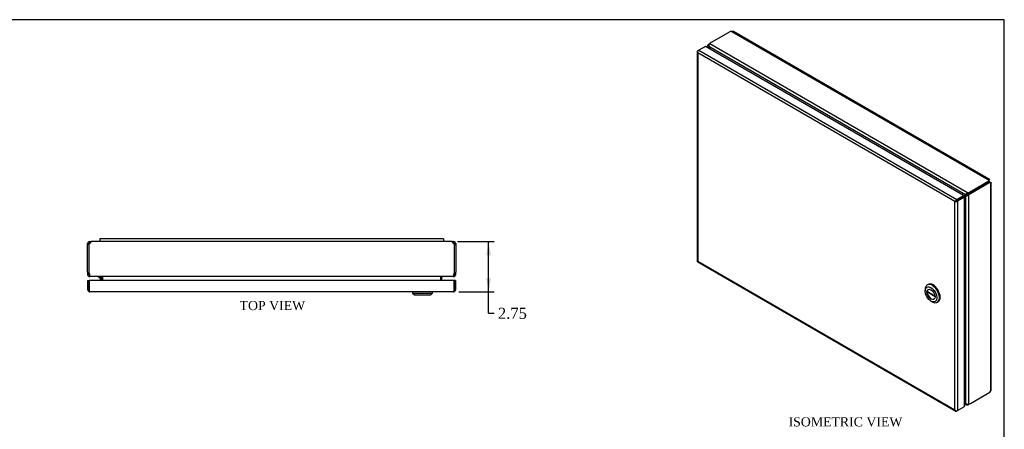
# Model space of a CAD drawing. Header units: inches. Extents: x 0.2 to 89.8, y -0.5 to 59.8.
# Tile 4 of 4: x 35.9 to 89.8, y 37.4 to 59.8. Entities that reach past the tile are written whole.
import ezdxf
from ezdxf.enums import TextEntityAlignment as Align

# ---------------------------------------------------------------- set-up
doc = ezdxf.new("R2010")
doc.units = ezdxf.units.IN
doc.header["$MEASUREMENT"] = 0
for name, color, linetype in [('COM56537-5', 7, 'Continuous'), ('COM56538-1', 7, 'Continuous'), ('COM71233-11', 7, 'Continuous'), ('Default', 7, 'Continuous'), ('GSK11134', 7, 'Continuous'), ('HNG14573-1', 7, 'Continuous'), ('LOK10000', 7, 'Continuous')]:
    doc.layers.add(name, color=color, linetype=linetype)
doc.styles.add('SEACAD_Times_New_Roman', font='times.ttf')
doc.dimstyles.new('HAMMOND_(STH_-_120x80)', dxfattribs={"dimtxt": 0.6, "dimasz": 0.75, "dimexe": 0.3, "dimexo": 0.3, "dimgap": 0.15, "dimtad": 0, "dimtih": 1, "dimtoh": 1, "dimzin": 0, "dimdsep": 46, "dimtxsty": 'SEACAD_Times_New_Roman', "dimblk1": '_SE_FILLED', "dimblk2": '_SE_FILLED', "dimsah": 1, "dimcen": 0.3, "dimadec": 0, "dimazin": 0, "dimtfac": 0.8, "dimtofl": 0, "dimtmove": 0, "dimatfit": 3, "dimfxl": 1, "dimtolj": 1, "dimtzin": 0, "dimarcsym": 0})

# ---------------------------------------------------------------- blocks, each defined once
blk = doc.blocks.new('SE')
at = {"layer": 'COM56537-5', "color": 7, "linetype": 'Continuous'}
for p, q in [((74.84, 59.144), (73.774, 58.528)), ((74.915, 59.145), (74.84, 59.144)), ((74.915, 59.145), (88.982, 51.023)), ((89.005, 51.046), (74.999, 59.133)), ((87.695, 50.208), (73.655, 58.314)), ((87.805, 50.321), (73.698, 58.466)), ((87.913, 50.365), (88.979, 50.98)), ((87.913, 50.306), (88.979, 50.922)), ((88.979, 50.98), (88.982, 51.023)), ((88.979, 50.922), (88.979, 50.98)), ((88.979, 50.922), (88.982, 50.965)), ((88.982, 50.965), (88.982, 51.023)), ((88.984, 51.007), (88.997, 51.014)), ((88.997, 51.014), (88.984, 51.006)), ((87.666, 50.185), (87.717, 50.214)), ((87.746, 50.238), (87.695, 50.208)), ((87.738, 50.233), (87.753, 50.241)), ((87.805, 50.262), (87.805, 50.321)), ((87.913, 50.306), (87.913, 50.365)), ((87.631, 38.836), (87.695, 38.798)), ((87.631, 38.799), (87.737, 38.738)), ((87.678, 38.879), (87.659, 38.868)), ((87.72, 38.812), (87.695, 38.798)), ((87.805, 38.771), (87.805, 38.735))]:
    blk.add_line(p, q, dxfattribs=at)
for centre, radius, start, end in [((74.941, 59.033), 0.115, 60, 103.25), ((73.81, 58.352), 0.16, 134.6945, 193.7908), ((87.897, 50.121), 0.22, 114.7676, 156.7471)]:
    blk.add_arc(centre, radius, start, end, dxfattribs=at)
for centre, major_axis, start_param, end_param in [((73.876, 58.367), (0.191, -0.331), 4.542538, 4.74814), ((64.536, 52.174), (9.502, -16.457), -4.681753, -4.676638), ((74.044, 58.372), (-0.382, 0), 5.497787, 5.844077), ((96.815, 33.538), (9.502, -16.457), -3.177344, -3.169315), ((87.475, 50.516), (-0.191, 0.331), 3.105841, 3.311444), ((87.526, 50.545), (-0.191, 0.331), 3.141593, 3.311444), ((87.643, 50.521), (0.382, 0), 5.151497, 5.497787), ((87.643, 50.462), (0.382, 0), 5.151497, 5.497787), ((96.815, 44.938), (-9.502, 16.457), -4.679458, -4.676638), ((87.475, 38.746), (-0.191, 0.331), 4.542538, 4.74814), ((87.643, 38.935), (0.382, 0), -1.131688, -0.929739)]:
    blk.add_ellipse(centre, major_axis=major_axis, ratio=0.57735, start_param=start_param, end_param=end_param, dxfattribs=at)
for points, knots in [([(88.982, 51.023), (88.986, 51.032), (88.991, 51.039), (89, 51.046), (89.003, 51.047), (89.007, 51.045), (89.008, 51.042), (89.005, 51.031), (89.002, 51.023), (88.997, 51.014)], [0, 0, 0, 0, 0.25, 0.25, 0.5, 0.5, 0.75, 0.75, 1, 1, 1, 1]), ([(88.982, 50.98), (88.982, 50.984), (88.982, 50.99), (88.983, 50.999), (88.984, 51.005), (88.984, 51.008), (88.984, 51.008), (88.984, 51.008)], [0, 0, 0, 0, 0.0981664, 0.2040624, 0.3183117, 0.4409425, 0.4854049, 0.4854049, 0.4854049, 0.4854049]), ([(87.746, 50.238), (87.75, 50.239), (87.754, 50.241), (87.762, 50.246), (87.767, 50.248), (87.777, 50.253), (87.783, 50.256), (87.794, 50.26), (87.8, 50.261), (87.805, 50.262)], [0, 0, 0, 0, 0.25, 0.25, 0.5, 0.5, 0.75, 0.75, 1, 1, 1, 1]), ([(87.805, 38.735), (87.804, 38.734), (87.8, 38.733), (87.794, 38.731), (87.789, 38.73), (87.784, 38.729), (87.778, 38.729), (87.773, 38.728), (87.768, 38.729), (87.763, 38.729), (87.758, 38.73), (87.753, 38.731), (87.748, 38.732), (87.744, 38.734), (87.739, 38.736), (87.732, 38.741), (87.721, 38.749), (87.712, 38.761), (87.706, 38.772), (87.702, 38.78), (87.698, 38.789), (87.696, 38.795), (87.695, 38.798)], [0, 0, 0, 0, 0.037203, 0.074315, 0.111334, 0.148258, 0.185084, 0.22181, 0.258435, 0.294955, 0.331369, 0.367674, 0.403869, 0.439952, 0.47592, 0.511772, 0.636136, 0.758975, 0.819859, 0.880331, 0.940381, 1, 1, 1, 1])]:
    blk.add_open_spline(points, degree=3, knots=knots, dxfattribs=at)
at = {"layer": 'COM56538-1', "color": 7, "linetype": 'Continuous'}
for p, q in [((73.6, 58.367), (73.6, 58.244)), ((73.662, 58.409), (73.631, 58.427)), ((73.655, 58.314), (73.631, 58.3)), ((73.631, 58.3), (73.631, 58.226)), ((73.692, 58.245), (73.673, 58.234)), ((88.979, 50.922), (87.913, 50.306)), ((89.03, 50.892), (87.964, 50.277)), ((88.979, 50.922), (89.03, 50.892)), ((89.018, 50.902), (88.979, 50.922)), ((89.018, 50.902), (89.069, 50.872)), ((89.069, 50.872), (89.03, 50.892)), ((89.054, 50.883), (89.069, 50.891)), ((89.055, 50.883), (89.069, 50.891)), ((89.069, 50.872), (89.069, 39.488)), ((89.1, 39.567), (89.1, 50.882)), ((87.735, 50.182), (87.684, 50.152)), ((87.77, 50.196), (87.72, 50.166)), ((87.72, 38.812), (87.72, 50.166)), ((87.777, 50.2), (87.762, 50.191)), ((87.821, 50.234), (87.872, 50.205)), ((87.872, 38.774), (87.872, 50.205)), ((87.913, 50.306), (87.964, 50.277)), ((87.964, 38.808), (89.03, 39.424)), ((89.03, 39.424), (89.069, 39.488))]:
    blk.add_line(p, q, dxfattribs=at)
for centre, radius, start, end in [((87.746, 50.383), 0.218, 263.0938, 305.3914), ((88.985, 39.567), 0.115, 316.75, 0), ((87.83, 38.928), 0.16, 226.2887, 285.2261)]:
    blk.add_arc(centre, radius, start, end, dxfattribs=at)
for centre, major_axis, start_param, end_param in [((73.723, 58.186), (0.191, 0.331), 0.932611, 1.131688), ((73.475, 58.135), (-0.191, 0.331), 4.676638, 4.88224), ((83.508, 63.128), (-9.502, 16.457), 1.535045, 1.537901), ((77.843, 66.399), (-9.502, 16.457), 3.169279, 3.177344), ((87.876, 49.821), (0.191, -0.331), 2.971742, 3.177344), ((87.927, 49.851), (0.191, -0.331), 2.971742, 3.141593), ((87.913, 49.994), (0.191, 0.331), 0.785398, 1.131688), ((87.964, 49.964), (0.191, 0.331), 0.785398, 1.131688), ((77.843, 33.985), (9.502, -16.457), 1.535045, 1.540122), ((87.876, 38.977), (0.191, -0.331), 4.676638, 4.88224), ((87.964, 39.12), (-0.191, -0.331), 0.439108, 0.785398)]:
    blk.add_ellipse(centre, major_axis=major_axis, ratio=0.57735, start_param=start_param, end_param=end_param, dxfattribs=at)
for points, knots in [([(73.631, 58.3), (73.63, 58.302), (73.627, 58.305), (73.622, 58.31), (73.618, 58.315), (73.615, 58.32), (73.612, 58.325), (73.609, 58.331), (73.606, 58.336), (73.604, 58.342), (73.602, 58.347), (73.601, 58.353), (73.6, 58.359), (73.599, 58.368), (73.6, 58.382), (73.605, 58.395), (73.611, 58.406), (73.617, 58.413), (73.623, 58.421), (73.629, 58.425), (73.631, 58.427)], [0, 0, 0, 0, 0.039708, 0.079608, 0.1197, 0.159978, 0.200442, 0.241088, 0.281914, 0.322916, 0.364092, 0.405438, 0.446952, 0.48863, 0.614447, 0.741619, 0.805765, 0.870219, 0.934968, 1, 1, 1, 1]), ([(89.057, 50.881), (89.057, 50.882), (89.056, 50.883), (89.052, 50.884), (89.043, 50.888), (89.035, 50.892), (89.031, 50.894)], [0.4854049, 0.4854049, 0.4854049, 0.4854049, 0.5714539, 0.7089602, 0.8522655, 1, 1, 1, 1]), ([(89.069, 50.891), (89.079, 50.891), (89.087, 50.89), (89.098, 50.886), (89.1, 50.884), (89.1, 50.879), (89.098, 50.877), (89.087, 50.873), (89.079, 50.872), (89.069, 50.872)], [0, 0, 0, 0, 0.25, 0.25, 0.5, 0.5, 0.75, 0.75, 1, 1, 1, 1]), ([(87.821, 50.234), (87.818, 50.23), (87.814, 50.226), (87.804, 50.218), (87.8, 50.215), (87.79, 50.208), (87.786, 50.205), (87.78, 50.202), (87.778, 50.201), (87.776, 50.199)], [0, 0, 0, 0, 0.25, 0.25, 0.5, 0.5, 0.75, 0.75, 0.8651159, 0.8651159, 0.8651159, 0.8651159])]:
    blk.add_open_spline(points, degree=3, knots=knots, dxfattribs=at)
at = {"layer": 'COM71233-11', "color": 7, "linetype": 'Continuous'}
for p, q in [((73.463, 58.323), (73.097, 58.112)), ((87.58, 50.172), (73.463, 58.323)), ((73.015, 58.038), (73.015, 46.595)), ((73.035, 58.03), (73.016, 58.028)), ((73.046, 58.082), (73.097, 58.112)), ((87.113, 49.844), (73.046, 57.965)), ((73.046, 57.965), (73.046, 46.58)), ((73.046, 57.965), (73.046, 57.965)), ((73.046, 57.965), (73.046, 57.965)), ((73.046, 57.965), (73.046, 57.965)), ((73.046, 57.965), (73.046, 57.965)), ((73.046, 57.965), (73.046, 57.965)), ((73.097, 58.112), (87.215, 49.961)), ((87.215, 49.961), (87.58, 50.172)), ((87.215, 49.902), (87.58, 50.113)), ((87.58, 50.113), (87.215, 49.902)), ((87.58, 50.172), (87.58, 50.113)), ((87.631, 50.084), (87.58, 50.113)), ((87.179, 49.882), (87.113, 49.844)), ((87.113, 49.844), (87.179, 49.882)), ((87.113, 38.459), (87.113, 49.844)), ((87.113, 49.844), (87.113, 49.843)), ((87.113, 49.844), (87.113, 49.844)), ((87.113, 49.844), (87.113, 49.844)), ((87.113, 49.843), (87.113, 49.844)), ((87.179, 49.882), (87.152, 49.888)), ((87.179, 49.882), (87.171, 49.855)), ((87.215, 49.902), (87.179, 49.882)), ((87.179, 49.882), (87.215, 49.902)), ((87.215, 49.902), (87.215, 49.902)), ((87.215, 49.902), (87.215, 49.902)), ((87.215, 49.902), (87.215, 49.902)), ((87.215, 49.902), (87.215, 49.902)), ((87.631, 50.084), (87.266, 49.873)), ((87.266, 49.873), (87.266, 38.43)), ((87.631, 38.641), (87.631, 50.084)), ((73.043, 46.546), (87.161, 38.395)), ((73.046, 46.58), (87.113, 38.459)), ((73.046, 46.58), (73.046, 46.58)), ((73.046, 46.58), (73.046, 46.58)), ((73.046, 46.58), (73.046, 46.58)), ((73.046, 46.58), (73.046, 46.58)), ((87.113, 38.459), (87.113, 38.459)), ((87.113, 38.459), (87.113, 38.459)), ((87.113, 38.459), (87.113, 38.459)), ((87.113, 38.459), (87.113, 38.459)), ((87.113, 38.459), (87.113, 38.459)), ((87.164, 38.417), (87.152, 38.401)), ((87.266, 38.43), (87.215, 38.4)), ((87.266, 38.43), (87.631, 38.641))]:
    blk.add_line(p, q, dxfattribs=at)
for centre, radius, start, end in [((73.146, 58.051), 0.132, 190.1526, 220.7154), ((73.236, 58.031), 0.201, 177.8102, 199.2147), ((87.289, 49.728), 0.21, 130.3254, 146.5936), ((87.101, 50.053), 0.21, 273.4064, 289.6746), ((87.265, 38.59), 0.201, 220.7853, 242.1898), ((87.238, 38.502), 0.132, 199.2846, 229.8474)]:
    blk.add_arc(centre, radius, start, end, dxfattribs=at)
for centre, major_axis, start_param, end_param in [((73.123, 58.038), (0.108, 0), 2.356194, 3.306936), ((73.097, 58.024), (0.054, 0.0935), 0.785398, 1.73614), ((87.215, 49.873), (0.054, 0.0935), 0.785398, 1.73614), ((87.189, 49.917), (0.108, 0), 4.547046, 5.497787), ((73.123, 46.595), (0.108, 0), 3.141593, 3.306936), ((73.097, 46.639), (0.054, 0.0935), 2.976249, 3.141593), ((87.215, 38.489), (0.054, 0.0935), 2.976249, 3.926991), ((87.189, 38.474), (0.108, 0), 4.547046, 5.497787)]:
    blk.add_ellipse(centre, major_axis=major_axis, ratio=0.57735, start_param=start_param, end_param=end_param, dxfattribs=at)
for points in [[(73.016, 46.585), (73.018, 46.583), (73.022, 46.582), (73.032, 46.58), (73.038, 46.58), (73.046, 46.58)], [(73.035, 46.552), (73.035, 46.554), (73.035, 46.558), (73.039, 46.568), (73.042, 46.574), (73.046, 46.58)]]:
    blk.add_open_spline(points, degree=3, knots=[0, 0, 0, 0, 0.5, 0.5, 1, 1, 1, 1], dxfattribs=at)
at = {"layer": 'LOK10000', "color": 7, "linetype": 'Continuous'}
for p, q in [((85.644, 45.317), (85.602, 45.292)), ((85.488, 45.04), (85.488, 44.959)), ((85.607, 44.939), (86.023, 44.699)), ((85.65, 44.914), (85.607, 44.89)), ((86.027, 44.648), (85.607, 44.89)), ((85.806, 44.408), (85.877, 44.367)), ((86.152, 44.34), (86.194, 44.364))]:
    blk.add_line(p, q, dxfattribs=at)
for centre, major_axis, start_param, end_param in [((85.877, 44.816), (-0.275, 0.476), 0, 0.785398), ((85.877, 44.816), (-0.275, 0.476), 2.356194, 6.283185), ((85.919, 44.84), (-0.275, 0.476), 3.141593, 6.283185), ((85.827, 44.787), (0.156, -0.271), 3.209527, 6.215251), ((85.827, 44.787), (-0.156, 0.271), 0.689209, 0.881587)]:
    blk.add_ellipse(centre, major_axis=major_axis, ratio=0.57735, start_param=start_param, end_param=end_param, dxfattribs=at)
for major_axis in [(-0.225, 0.39), (0.156, -0.271)]:
    blk.add_ellipse((85.806, 44.775), major_axis=major_axis, ratio=0.57735, dxfattribs=at)
blk = doc.blocks.new('SE5')
at = {"layer": 'COM56537-5', "color": 7, "linetype": 'Continuous'}
for p, q in [((39.784, 47.549), (39.732, 47.495)), ((39.732, 47.495), (39.732, 45.987)), ((59.591, 47.657), (39.869, 47.657)), ((59.728, 47.495), (59.677, 47.549)), ((59.728, 45.987), (59.728, 47.495)), ((59.658, 45.749), (39.802, 45.749)), ((40.494, 45.722), (40.494, 45.713)), ((40.494, 45.531), (40.494, 45.713)), ((58.967, 45.713), (58.967, 45.722)), ((58.967, 45.713), (58.967, 45.531))]:
    blk.add_line(p, q, dxfattribs=at)
for centre, radius, start, end in [((40.115, 45.987), 0.382, 180, 199.841), ((59.346, 45.987), 0.382, 340.159, 0), ((40.41, 45.609), 0.14, 53.3954, 86.8057), ((59.051, 45.607), 0.142, 93.4266, 126.3724)]:
    blk.add_arc(centre, radius, start, end, dxfattribs=at)
for points, knots in [([(39.869, 47.657), (39.862, 47.657), (39.855, 47.654), (39.841, 47.644), (39.834, 47.636), (39.819, 47.616), (39.812, 47.604), (39.798, 47.578), (39.791, 47.563), (39.784, 47.549)], [0, 0, 0, 0, 0.25, 0.25, 0.5, 0.5, 0.75, 0.75, 1, 1, 1, 1]), ([(59.677, 47.549), (59.67, 47.563), (59.663, 47.578), (59.648, 47.604), (59.641, 47.616), (59.627, 47.636), (59.62, 47.644), (59.605, 47.654), (59.598, 47.657), (59.591, 47.657)], [0, 0, 0, 0, 0.25, 0.25, 0.5, 0.5, 0.75, 0.75, 1, 1, 1, 1]), ([(39.755, 45.857), (39.755, 45.855), (39.756, 45.851), (39.758, 45.844), (39.759, 45.838), (39.76, 45.832), (39.762, 45.826), (39.763, 45.82), (39.765, 45.814), (39.766, 45.808), (39.768, 45.803), (39.769, 45.798), (39.771, 45.792), (39.772, 45.788), (39.774, 45.783), (39.777, 45.775), (39.782, 45.765), (39.787, 45.758), (39.792, 45.753), (39.795, 45.751), (39.799, 45.75), (39.801, 45.749), (39.802, 45.749)], [0, 0, 0, 0, 0.037203, 0.074315, 0.111334, 0.148258, 0.185084, 0.22181, 0.258435, 0.294955, 0.331369, 0.367674, 0.403869, 0.439952, 0.47592, 0.511772, 0.636136, 0.758975, 0.819859, 0.880331, 0.940381, 1, 1, 1, 1]), ([(59.658, 45.749), (59.659, 45.749), (59.661, 45.749), (59.663, 45.75), (59.665, 45.751), (59.668, 45.752), (59.67, 45.754), (59.672, 45.757), (59.674, 45.759), (59.677, 45.762), (59.679, 45.766), (59.681, 45.77), (59.683, 45.774), (59.686, 45.782), (59.691, 45.795), (59.695, 45.811), (59.699, 45.824), (59.701, 45.835), (59.703, 45.846), (59.705, 45.854), (59.706, 45.857)], [0, 0, 0, 0, 0.039708, 0.079608, 0.1197, 0.159978, 0.200442, 0.241088, 0.281914, 0.322916, 0.364092, 0.405438, 0.446952, 0.48863, 0.614447, 0.741619, 0.805765, 0.870219, 0.934968, 1, 1, 1, 1])]:
    blk.add_open_spline(points, degree=3, knots=knots, dxfattribs=at)
at = {"layer": 'COM56538-1', "color": 7, "linetype": 'Continuous'}
for p, q in [((39.66, 47.495), (39.66, 47.549)), ((39.732, 47.549), (39.66, 47.549)), ((39.732, 47.495), (39.66, 47.495)), ((39.66, 45.987), (39.66, 47.495)), ((39.732, 47.495), (39.732, 47.549)), ((39.768, 47.585), (39.768, 47.657)), ((39.768, 47.657), (39.869, 47.657)), ((39.768, 47.585), (39.802, 47.585)), ((59.591, 47.657), (59.692, 47.657)), ((59.658, 47.585), (59.692, 47.585)), ((59.692, 47.585), (59.692, 47.657)), ((59.728, 47.549), (59.728, 47.495)), ((59.728, 47.549), (59.8, 47.549)), ((59.728, 47.495), (59.8, 47.495)), ((59.8, 47.549), (59.8, 47.495)), ((59.8, 47.495), (59.8, 45.987)), ((39.66, 45.987), (39.66, 45.857)), ((39.732, 45.857), (39.66, 45.857)), ((39.732, 45.987), (39.732, 45.857)), ((39.768, 45.801), (39.768, 45.749)), ((59.692, 45.801), (59.692, 45.749)), ((59.728, 45.857), (59.728, 45.987)), ((59.728, 45.857), (59.8, 45.857)), ((59.8, 45.857), (59.8, 45.987)), ((39.768, 45.749), (39.803, 45.749)), ((40.409, 45.722), (40.468, 45.736)), ((40.41, 45.713), (40.41, 45.531)), ((40.482, 45.531), (40.482, 45.713)), ((58.978, 45.713), (58.978, 45.531)), ((59.051, 45.722), (58.993, 45.736)), ((59.05, 45.531), (59.05, 45.713)), ((59.658, 45.749), (59.692, 45.749))]:
    blk.add_line(p, q, dxfattribs=at)
for centre, radius, start, end in [((39.768, 47.549), 0.108, 90, 180), ((39.768, 47.549), 0.036, 90, 180), ((59.692, 47.549), 0.108, 0, 90), ((59.692, 47.549), 0.036, 0, 90), ((39.768, 45.857), 0.108, 180, 270), ((39.768, 45.857), 0.036, 180, 260.8637), ((59.692, 45.857), 0.108, 270, 0), ((59.692, 45.857), 0.036, 279.1363, 0), ((40.374, 45.713), 0.036, 13.7569, 90), ((40.374, 45.713), 0.036, 0, 13.7569), ((40.374, 45.713), 0.108, 0, 8.7068), ((59.086, 45.713), 0.108, 171.2932, 180), ((59.086, 45.713), 0.036, 166.2431, 180), ((59.086, 45.713), 0.036, 90, 166.2431)]:
    blk.add_arc(centre, radius, start, end, dxfattribs=at)
at = {"layer": 'COM71233-11', "color": 7, "linetype": 'Continuous'}
for p, q in [((39.676, 45.531), (39.748, 45.531)), ((39.676, 45.014), (39.676, 45.531)), ((59.713, 45.531), (39.748, 45.531)), ((39.748, 45.531), (39.748, 45.014)), ((39.748, 45.014), (39.748, 45.531)), ((59.713, 45.014), (59.713, 45.531)), ((59.785, 45.531), (59.713, 45.531)), ((59.713, 45.531), (59.713, 45.014)), ((59.785, 45.531), (59.785, 45.014)), ((39.748, 44.964), (39.722, 44.926)), ((39.748, 45.014), (39.748, 45.014)), ((39.748, 45.014), (39.748, 44.926)), ((39.748, 45.014), (39.748, 44.964)), ((59.677, 44.906), (39.784, 44.906)), ((39.784, 44.906), (39.784, 44.906)), ((39.784, 44.906), (39.784, 44.906)), ((39.784, 44.906), (39.784, 44.906)), ((59.678, 44.906), (59.677, 44.906)), ((59.677, 44.906), (59.677, 44.906)), ((59.677, 44.906), (59.678, 44.906)), ((59.713, 45.014), (59.713, 45.014)), ((59.713, 45.014), (59.713, 44.926)), ((59.713, 44.964), (59.713, 45.014)), ((59.713, 44.964), (59.74, 44.926))]:
    blk.add_line(p, q, dxfattribs=at)
for centre, radius, start, end in [((39.784, 45.014), 0.108, 180, 234.4735), ((39.784, 45.014), 0.108, 234.4735, 269.7825), ((39.784, 45.014), 0.036, 180, 183.7902), ((39.784, 45.014), 0.108, 269.8992, 270), ((59.677, 45.014), 0.108, 270, 270.1008), ((59.677, 45.014), 0.108, 270.2175, 305.5265), ((59.677, 45.014), 0.036, 356.2098, 0), ((59.677, 45.014), 0.108, 305.5265, 0)]:
    blk.add_arc(centre, radius, start, end, dxfattribs=at)
for points in [[(39.748, 44.926), (39.754, 44.92), (39.76, 44.915), (39.772, 44.908), (39.778, 44.906), (39.784, 44.906)], [(59.713, 44.926), (59.707, 44.92), (59.701, 44.915), (59.689, 44.908), (59.683, 44.906), (59.678, 44.906)]]:
    blk.add_open_spline(points, degree=3, knots=[0, 0, 0, 0, 0.5, 0.5, 1, 1, 1, 1], dxfattribs=at)
at = {"layer": 'GSK11134', "color": 7, "linetype": 'Continuous'}
for p, q in [((59.125, 47.807), (40.335, 47.807)), ((40.335, 47.807), (40.335, 47.657)), ((59.125, 47.807), (59.125, 47.657))]:
    blk.add_line(p, q, dxfattribs=at)
at = {"layer": 'HNG14573-1', "color": 7, "linetype": 'Continuous'}
for p, q in [((40.272, 45.692), (40.272, 45.749)), ((40.272, 45.692), (40.332, 45.692)), ((40.353, 45.671), (40.353, 45.531))]:
    blk.add_line(p, q, dxfattribs=at)
for radius in [0.078, 0.021]:
    blk.add_arc((40.332, 45.671), radius, 0, 90, dxfattribs=at)
at = {"layer": 'LOK10000', "color": 7, "linetype": 'Continuous'}
for p, q in [((57.439, 44.906), (57.439, 44.846)), ((57.439, 44.846), (58.539, 44.846)), ((57.439, 44.846), (57.539, 44.746)), ((57.539, 44.746), (58.439, 44.746)), ((58.439, 44.746), (58.539, 44.846)), ((58.539, 44.846), (58.539, 44.906))]:
    blk.add_line(p, q, dxfattribs=at)
blk = doc.blocks.new('DMBLK12')
at = {"layer": 'Default', "linetype": 'Continuous', "transparency": 16777216}
for points in [[(61.726, 46.907), (61.601, 47.657), (61.476, 46.907)], [(61.726, 45.656), (61.476, 45.656), (61.601, 44.906)]]:
    blk.add_hatch(color=7, dxfattribs=at).paths.add_polyline_path(points)
at = {"layer": 'Default', "color": 7, "linetype": 'Continuous', "transparency": 16777216}
for p, q in [((59.891, 47.657), (61.901, 47.657)), ((61.601, 43.74), (61.601, 47.657)), ((59.977, 44.906), (61.901, 44.906)), ((61.601, 43.74), (61.901, 43.74))]:
    blk.add_line(p, q, dxfattribs=at)
at = {"layer": 'Default', "color": 7, "linetype": 'Continuous', "transparency": 16777216, "style": 'SEACAD_Times_New_Roman'}
blk.add_text('2.75', height=0.6, dxfattribs=at).set_placement((62.111, 44.04), align=Align.TOP_LEFT)
blk = doc.blocks.new('_SE_FILLED')
at = {"color": 0}
blk.add_line((0, 0), (-1, 0), dxfattribs=at)
blk.add_solid([(0, 0), (-1, -0.1665), (-1, 0.1665), (0, 0)], dxfattribs=at)
blk = doc.blocks.new('BORDER')
at = {"layer": 'Default', "color": 7, "linetype": 'Continuous'}
for p, q in [((0, 27.86), (-41.86, 27.86)), ((0, 0), (0, 27.86))]:
    blk.add_line(p, q, dxfattribs=at)

msp = doc.modelspace()

# ---------------------------------------------------------------- block references
at = {"layer": 'Default', "color": 7, "xscale": 2.14, "yscale": 2.14, "zscale": 2.14}
msp.add_blockref('BORDER', (89.818, 0.161), dxfattribs=at)
at = {"layer": 'Default'}
for name in ['SE', 'SE5']:
    msp.add_blockref(name, (0, 0), dxfattribs=at)

# ---------------------------------------------------------------- texts
at = {"layer": 'Default', "color": 7, "linetype": 'Continuous', "style": 'SEACAD_Times_New_Roman'}
for s, p in [('TOP VIEW', (47.977, 44.416)), ('ISOMETRIC VIEW', (78.013, 38.06))]:
    msp.add_text(s, height=0.5, dxfattribs=at).set_placement(p, align=Align.TOP_LEFT)

# ---------------------------------------------------------------- dimensions: what is measured, and where the dimension line sits
at = {"layer": 'Default', "color": 7, "linetype": 'Continuous'}
dim = msp.add_linear_dim(base=(61.601, 47.657), p1=(59.677, 44.906), p2=(59.591, 47.657), angle=90, text='\\A1;<>', dimstyle='HAMMOND_(STH_-_120x80)', override={"dimtmove": 1}, dxfattribs=at)
dim.commit()
dim.dimension.update_dxf_attribs({"geometry": 'DMBLK12', "text_midpoint": (61.901, 43.74), "dimtype": 160})

doc.saveas('drawing.dxf')
